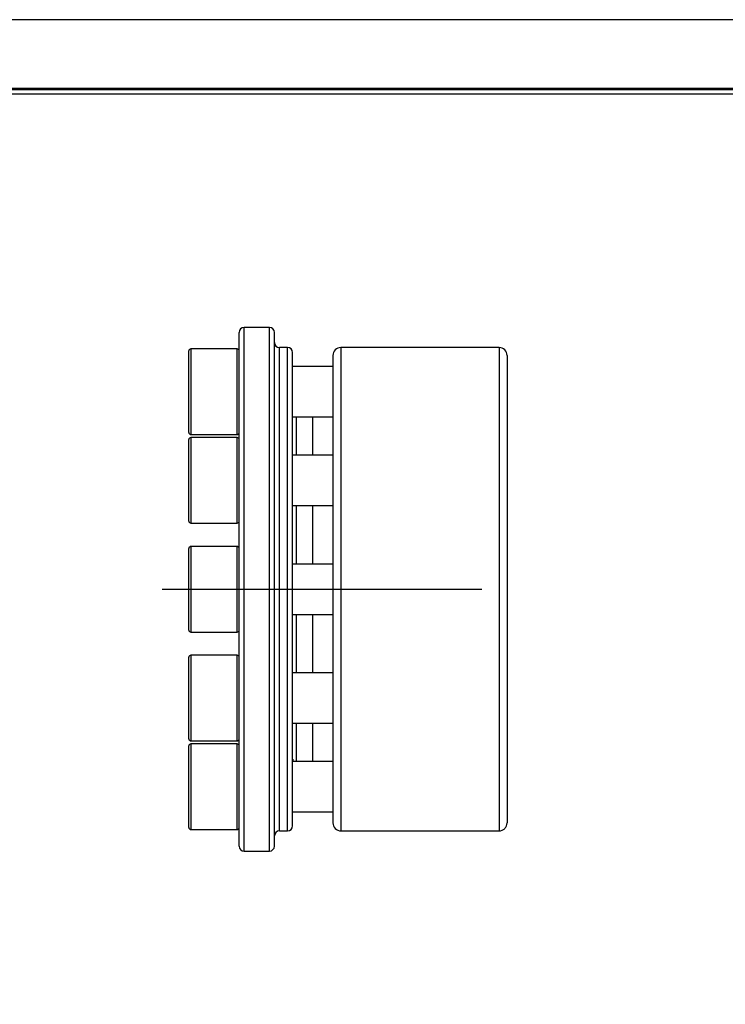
# Model space of a CAD drawing. Header units: millimetres. Extents: x 0 to 314, y 0 to 222.
# Tile 3 of 8: x 129 to 199, y 124 to 222. Entities that reach past the tile are written whole.
import ezdxf
from ezdxf.enums import TextEntityAlignment as Align

# ---------------------------------------------------------------- set-up
doc = ezdxf.new("R2010")
doc.units = ezdxf.units.MM
doc.linetypes.add('CENTER', pattern=[50.8, 31.75, -6.35, 6.35, -6.35])
for name, color, linetype in [('center', 1, 'CENTER'), ('L1', 7, 'CONTINUOUS'), ('OUTLINE', 7, 'CONTINUOUS')]:
    doc.layers.add(name, color=color, linetype=linetype)

# ---------------------------------------------------------------- blocks, each defined once
blk = doc.blocks.new('표제란')
at = {"layer": 'L1', "color": 0}
blk.add_line((297, 210), (0, 210), dxfattribs=at)
at = {"layer": 'L1', "const_width": 0.25}
blk.add_lwpolyline([(290.5, 6.5), (290.5, 203.5), (10, 203.5), (10, 6.5)], close=True, dxfattribs=at)
at = {"layer": 'L1'}
blk.add_lwpolyline([(290, 7), (290, 203), (10.5, 203), (10.5, 7)], close=True, dxfattribs=at)
for tag, p in [('필렛', (179.25, 10.9)), ('모따기', (179.25, 8.3))]:
    blk.add_attdef(tag, text='', height=1.15, dxfattribs=at).set_placement(p, align=Align.MIDDLE_LEFT)
at = {"layer": 'OUTLINE', "ltscale": 0.5}
for tag, p, height in [('도번', (251.181, 15.642), 2.5), ('SCALE', (253.781, 9.553), 1.2), ('DATE', (277.02, 9.511), 1.2)]:
    blk.add_attdef(tag, p, '', height=height, dxfattribs=at)

msp = doc.modelspace()

# ---------------------------------------------------------------- linework, layer by layer
at = {"layer": 'center'}
msp.add_line((143.0343, 165.3842), (180.5677, 165.3842), dxfattribs=at)
at = {"layer": 'OUTLINE'}
for p, q in [((150.6827, 139.881), (150.6827, 190.881)), ((153.6826, 191.381), (151.1826, 191.381)), ((151.1826, 139.381), (151.1826, 191.381)), ((153.6826, 139.381), (153.6826, 191.381)), ((154.1826, 139.881), (154.1826, 190.881)), ((145.6827, 181.981), (145.6827, 189.0408)), ((150.4826, 189.2408), (145.8827, 189.2408)), ((145.8827, 189.2408), (145.8827, 181.8324)), ((150.4826, 181.8324), (150.4826, 189.2408)), ((155.4826, 189.381), (154.6826, 189.381)), ((154.6826, 141.381), (154.6826, 189.381)), ((155.4826, 141.381), (155.4826, 189.381)), ((155.9827, 141.881), (155.9827, 188.881)), ((176.4826, 189.381), (160.7826, 189.381)), ((160.7826, 189.381), (160.7826, 141.3862)), ((176.4826, 189.381), (176.4826, 141.3862)), ((159.9826, 188.581), (159.9826, 142.1864)), ((177.2826, 188.581), (177.2826, 142.1864)), ((159.9826, 187.4908), (155.9827, 187.4908)), ((145.6827, 180.9408), (145.6827, 181.981)), ((155.9827, 182.4908), (159.9826, 182.4908)), ((156.3826, 178.6914), (156.3826, 182.4908)), ((157.9826, 178.6914), (157.9826, 182.4908)), ((145.8827, 181.8324), (145.8827, 180.7408)), ((150.4826, 180.7408), (150.4826, 181.8324)), ((145.6827, 172.1414), (145.6827, 180.2414)), ((145.8827, 180.7408), (150.4826, 180.7408)), ((150.4826, 180.4414), (145.8827, 180.4414)), ((145.8827, 180.4414), (145.8827, 171.9414)), ((150.4826, 171.9414), (150.4826, 180.4414)), ((159.9826, 178.6914), (155.9827, 178.6914)), ((155.9827, 173.6914), (159.9826, 173.6914)), ((156.3826, 167.881), (156.3826, 173.6914)), ((157.9826, 167.881), (157.9826, 173.6914)), ((145.8827, 171.9414), (150.4826, 171.9414)), ((145.6827, 161.331), (145.6827, 169.431)), ((150.4826, 169.631), (145.8827, 169.631)), ((145.8827, 169.631), (145.8827, 161.131)), ((150.4826, 161.131), (150.4826, 169.631)), ((159.9826, 167.881), (155.9827, 167.881)), ((155.9827, 162.881), (159.9826, 162.881)), ((156.3826, 157.0707), (156.3826, 162.881)), ((157.9826, 157.0707), (157.9826, 162.881)), ((145.8827, 161.131), (150.4826, 161.131)), ((145.6827, 156.3461), (145.6827, 158.6207)), ((150.4826, 158.8207), (145.8827, 158.8207)), ((145.8827, 158.8207), (145.8827, 156.4337)), ((150.4826, 156.4337), (150.4826, 158.8207)), ((145.8827, 156.4337), (145.8827, 150.3207)), ((150.4826, 150.3207), (150.4826, 156.4337)), ((159.9826, 157.0707), (155.9827, 157.0707)), ((145.6827, 150.5207), (145.6827, 156.3461)), ((155.9827, 152.0707), (159.9826, 152.0707)), ((156.3826, 148.2713), (156.3826, 152.0707)), ((157.9826, 148.2713), (157.9826, 152.0707)), ((145.6827, 141.7213), (145.6827, 149.8213)), ((145.8827, 150.3207), (150.4826, 150.3207)), ((150.4826, 150.0213), (145.8827, 150.0213)), ((145.8827, 150.0213), (145.8827, 141.5213)), ((150.4826, 141.5213), (150.4826, 150.0213)), ((159.9826, 148.2713), (155.9827, 148.2713)), ((155.9865, 148.5158), (155.9886, 148.5146)), ((155.9827, 143.2713), (159.9826, 143.2713)), ((145.8827, 141.5213), (150.4826, 141.5213)), ((154.6826, 141.381), (155.4826, 141.381)), ((160.7826, 141.3862), (176.4826, 141.3862)), ((151.1826, 139.381), (153.6826, 139.381))]:
    msp.add_line(p, q, dxfattribs=at)
for centre, radius, start, end in [((151.1826, 190.881), 0.5, 90, 180), ((153.6826, 190.881), 0.5, 0, 90), ((154.6826, 189.881), 0.5, 180, 270), ((145.8826, 189.0408), 0.2, 90, 180), ((150.4826, 189.0408), 0.2, 0, 90), ((155.4826, 188.881), 0.5, 0, 90), ((160.7826, 188.581), 0.8, 90, 180), ((176.4826, 188.581), 0.8, 360, 90), ((145.8826, 180.9408), 0.2, 180, 270), ((150.4826, 180.9408), 0.2, 270, 0), ((145.8826, 180.2414), 0.2, 90, 180), ((150.4826, 180.2414), 0.2, 0, 90), ((145.8826, 172.1414), 0.2, 180, 270), ((150.4826, 172.1414), 0.2, 270, 0), ((145.8826, 169.431), 0.2, 90, 180), ((150.4826, 169.431), 0.2, 0, 90), ((145.8826, 161.331), 0.2, 180, 270), ((150.4826, 161.331), 0.2, 270, 0), ((145.8826, 158.6207), 0.2, 90, 180), ((150.4826, 158.6207), 0.2, 0, 90), ((145.8826, 150.5207), 0.2, 180, 270), ((145.8826, 149.8213), 0.2, 90, 180), ((150.4826, 150.5207), 0.2, 270, 0), ((150.4826, 149.8213), 0.2, 0, 90), ((155.4826, 141.881), 0.5, 270, 0), ((145.8826, 141.7213), 0.2, 180, 270), ((150.4826, 141.7213), 0.2, 270, 0), ((154.6826, 140.881), 0.5, 90, 180), ((151.1826, 139.881), 0.5, 180, 270), ((153.6826, 139.881), 0.5, 270, 0)]:
    msp.add_arc(centre, radius, start, end, dxfattribs=at)
for points, knots in [([(156.0002, 148.5084), (156.0089, 148.488), (156.0267, 148.4458), (156.0167, 148.3579), (156.0074, 148.2795), (156.0064, 148.2713)], [0, 0, 0, 0, 0.4557338, 0.9428636, 1, 1, 1, 1]), ([(159.9826, 142.1864), (159.9826, 141.977), (160.0681, 141.7695), (160.3658, 141.4717), (160.573, 141.3862), (160.7826, 141.3862)], [0, 0, 0, 0, 0.5, 0.5, 1, 1, 1, 1]), ([(176.4826, 141.3862), (176.5873, 141.3862), (176.6914, 141.4068), (176.8861, 141.4874), (176.9753, 141.5474), (177.1225, 141.6949), (177.182, 141.7841), (177.2618, 141.9769), (177.2826, 142.0816), (177.2826, 142.1864)], [0, 0, 0, 0, 0.25, 0.25, 0.5, 0.5, 0.75, 0.75, 1, 1, 1, 1])]:
    msp.add_open_spline(points, degree=3, knots=knots, dxfattribs=at)

# ---------------------------------------------------------------- block references
at = {"layer": 'OUTLINE', "xscale": 1.0568143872, "yscale": 1.0568143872, "zscale": 1.0568143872}
msp.add_blockref('표제란', (0, 0), dxfattribs=at)

doc.saveas('drawing.dxf')
